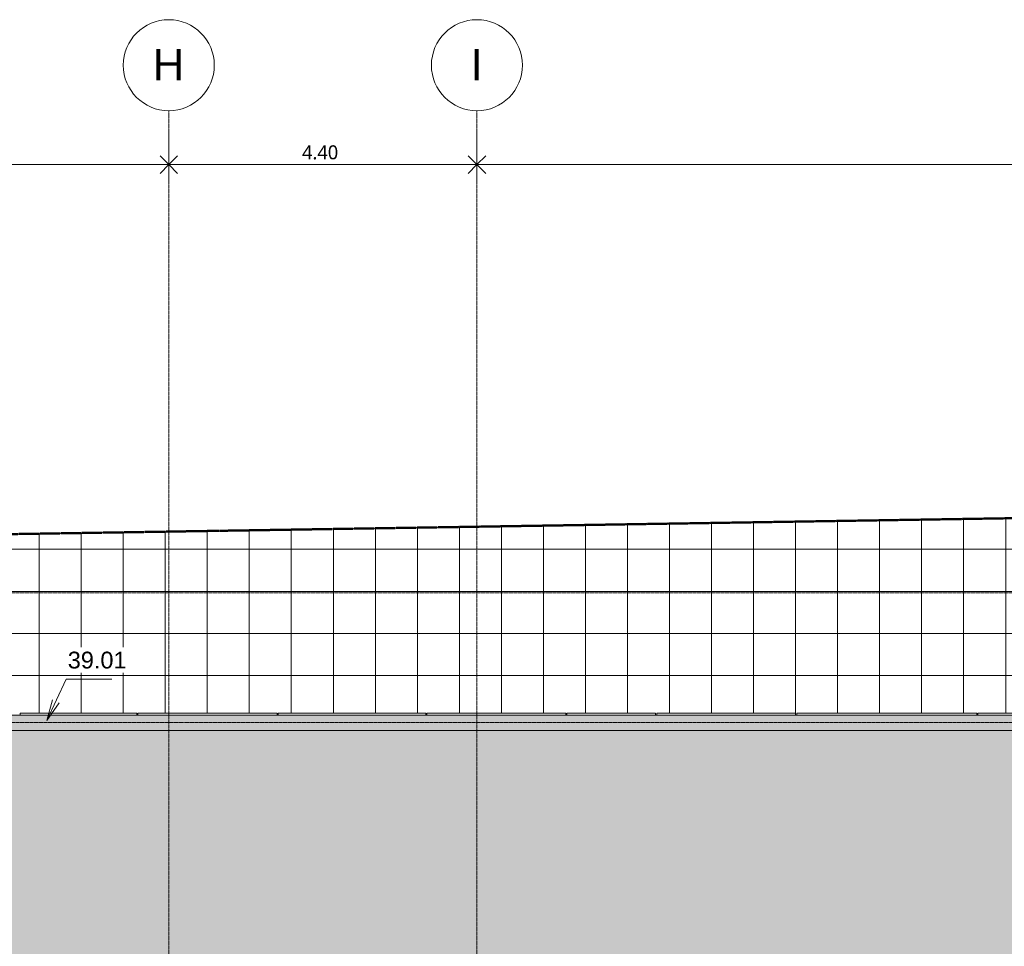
# Model space of a CAD drawing. Header units: millimetres. Extents: x -59616 to 35213, y -20402 to 53287.
# Tile 221 of 256: x -40819 to -26760, y 40055 to 53287. Entities that reach past the tile are written whole.
import ezdxf

# ---------------------------------------------------------------- set-up
doc = ezdxf.new("R2010")
doc.units = ezdxf.units.MM
doc.linetypes.add('Double tiret', pattern=[42.8625, 15.875, -4.7625, 6.35, -4.7625, 6.35, -4.7625])
doc.linetypes.add('Ligne de quadrillage', pattern=[22.225, 12.7, -3.175, 3.175, -3.175])
for name, color, linetype, lineweight in [('A-ANNO-DIMS', 211, 'Continuous', 9), ('A-ANNO-DIMS-100', 211, 'Continuous', 9), ('A-FLOR', 192, 'Continuous', 9), ('A-FLOR-PATT', 8, 'Continuous', 9), ('A-GENM', 13, 'Continuous', 9), ('A-WALL', 113, 'Continuous', 9), ('C-PROP-LINE', 91, 'Double tiret', 25), ('G-ANNO-DIMS', 111, 'Continuous', 9), ('S-GRID', 1, 'Continuous', 9), ('S-GRID-IDEN', 1, 'Continuous', 9)]:
    doc.layers.add(name, color=color, linetype=linetype, lineweight=lineweight)
doc.styles.add('Arial', font='arial.ttf', dxfattribs={"height": 450})
doc.styles.add('Arial_2', font='arial.ttf', dxfattribs={"height": 240})
doc.styles.add('Trebuchet MS_B', font='txt', dxfattribs={"height": 200})
doc.dimstyles.new('Cotes_linéaires_rouge_2mm_1', dxfattribs={"dimscale": 304.8, "dimtxt": 206.190181, "dimasz": 0.410105, "dimexe": 0.82021, "dimexo": 0.0625, "dimgap": 0.065617, "dimtad": 1, "dimlfac": 0.001, "dimrnd": 0.01, "dimzin": 0, "dimdsep": 46, "dimtxsty": 'Trebuchet MS_B', "dimblk1": 'OPEN30', "dimblk2": 'OPEN30', "dimsah": 1, "dimcen": 0.09, "dimdle": 0.82021, "dimazin": 0, "dimtfac": 1, "dimtdec": 4, "dimtix": 1, "dimtmove": 0, "dimatfit": 3, "dimfxl": 1.64042, "dimfxlon": 1, "dimtvp": 1, "dimtolj": 1, "dimtzin": 0, "dimarcsym": 2})

# ---------------------------------------------------------------- blocks, each defined once
blk = doc.blocks.new('Accrotère R_1 - Accrotère R_1-1333940-Niveau Toiture')
at = {"layer": 'A-GENM'}
blk.add_hatch(color=9, dxfattribs=at).paths.add_polyline_path([(-28873, -53731), (-28873, -38549), (-38114, -38549), (-38114, -1621), (-36354, -1621), (-36354, -1404), (-38331, -1404), (-38331, -38759), (-38244, -38759), (-38244, -38766), (-29090, -38766), (-29090, -53514), (-44935, -53514), (-44935, -43844), (-43136, -43844), (-43136, -20660), (-45832, -20660), (-45832, 3428), (-36354, 3428), (-36354, 3645), (-46049, 3645), (-46049, -20877), (-43353, -20877), (-43353, -43627), (-45152, -43627), (-45152, -53731), (-33315, -53731)])
for p, q in [((-43136, -20660), (-43136, -43844)), ((-43353, -43627), (-43353, -20877))]:
    blk.add_line(p, q, dxfattribs=at)
blk = doc.blocks.new('Family - ___-384955-Niveau Toiture')
at = {"layer": 'C-PROP-LINE', "color": 10, "lineweight": 50}
blk.add_line((-45920, -42245), (-46194, -25020), dxfattribs=at)
blk = doc.blocks.new('Quadrillage - Extrémité de la ligne de quadrillage - Cercle-11506-Niveau Toiture')
at = {"layer": 'S-GRID-IDEN'}
blk.add_circle((0, 0), 6.5, dxfattribs=at)
blk = doc.blocks.new('DIMBLOCK24-Niveau Toiture')
at = {"layer": 'A-ANNO-DIMS-100'}
for p, q in [((-43740, 51717), (-43740, 50967)), ((-43740, 51217), (-43740, 51717)), ((-38690, 51717), (-38690, 50967)), ((-38690, 51217), (-38690, 51717)), ((-43740, 51217), (-38690, 51217))]:
    blk.add_line(p, q, dxfattribs=at)
at = {"layer": 'A-ANNO-DIMS-100', "lineweight": 25}
for p, q in [((-43740, 51217), (-43865, 51342)), ((-43740, 51217), (-43615, 51342)), ((-38690, 51217), (-38815, 51342)), ((-38690, 51217), (-38565, 51342)), ((-43740, 51217), (-43865, 51092)), ((-43740, 51217), (-43615, 51092)), ((-38690, 51217), (-38815, 51092)), ((-38690, 51217), (-38565, 51092))]:
    blk.add_line(p, q, dxfattribs=at)
at = {"layer": 'A-ANNO-DIMS-100', "color": 0, "insert": (-41513, 51493), "char_height": 200, "width": 712.93, "attachment_point": 1, "line_spacing_factor": 1.048425, "style": 'Trebuchet MS_B'}
blk.add_mtext('5.05', dxfattribs=at)
blk = doc.blocks.new('_Open30')
at = {"color": 0, "linetype": 'ByBlock', "lineweight": -2}
for p, q in [((-1, 0.27), (0, 0)), ((0, 0), (-1, -0.27)), ((0, 0), (-1, 0))]:
    blk.add_line(p, q, dxfattribs=at)
blk = doc.blocks.new('DIMBLOCK25-Niveau Toiture')
at = {"layer": 'A-ANNO-DIMS-100'}
for p, q in [((-38690, 51717), (-38690, 50967)), ((-38690, 51217), (-38690, 51717)), ((-34290, 51717), (-34290, 50967)), ((-34290, 51217), (-34290, 51717)), ((-38690, 51217), (-34290, 51217))]:
    blk.add_line(p, q, dxfattribs=at)
at = {"layer": 'A-ANNO-DIMS-100', "lineweight": 25}
for p, q in [((-38690, 51217), (-38815, 51342)), ((-38690, 51217), (-38565, 51342)), ((-34290, 51217), (-34415, 51342)), ((-34290, 51217), (-34165, 51342)), ((-38690, 51217), (-38815, 51092)), ((-38690, 51217), (-38565, 51092)), ((-34290, 51217), (-34415, 51092)), ((-34290, 51217), (-34165, 51092))]:
    blk.add_line(p, q, dxfattribs=at)
at = {"layer": 'A-ANNO-DIMS-100', "color": 0, "insert": (-36788, 51493), "char_height": 200, "width": 712.93, "attachment_point": 1, "line_spacing_factor": 1.048425, "style": 'Trebuchet MS_B'}
blk.add_mtext('4.40', dxfattribs=at)
blk = doc.blocks.new('DIMBLOCK26-Niveau Toiture')
at = {"layer": 'A-ANNO-DIMS-100'}
for p, q in [((-34290, 51717), (-34290, 50967)), ((-34290, 51217), (-34290, 51717)), ((-14169, 51717), (-14169, 50967)), ((-14169, 51217), (-14169, 51717)), ((-34290, 51217), (-14169, 51217))]:
    blk.add_line(p, q, dxfattribs=at)
at = {"layer": 'A-ANNO-DIMS-100', "lineweight": 25}
for p, q in [((-34290, 51217), (-34415, 51342)), ((-34290, 51217), (-34165, 51342)), ((-14169, 51217), (-14294, 51342)), ((-14169, 51217), (-14044, 51342)), ((-34290, 51217), (-34415, 51092)), ((-34290, 51217), (-34165, 51092)), ((-14169, 51217), (-14294, 51092)), ((-14169, 51217), (-14044, 51092))]:
    blk.add_line(p, q, dxfattribs=at)
at = {"layer": 'A-ANNO-DIMS-100', "color": 0, "insert": (-24609, 51493), "char_height": 200, "width": 910.03, "attachment_point": 1, "line_spacing_factor": 1.048425, "style": 'Trebuchet MS_B'}
blk.add_mtext('20.12', dxfattribs=at)

msp = doc.modelspace()

# ---------------------------------------------------------------- hatches: boundary and pattern name
at = {"layer": 'A-FLOR'}
h = msp.add_hatch(color=10, dxfattribs=at)
h.paths.add_polyline_path([(-53412.645, 29089.958), (-38765.915, 29089.958), (-38765.915, 38243.989), (-38759.054, 38243.989), (-38759.054, 38330.85), (-1404.139, 38330.85), (-1404.139, 38243.989), (-1381.018, 38243.989), (-1381.018, 36353.989), (3427.784, 36353.989), (3427.784, 45832.377), (-20659.837, 45832.377), (-20659.837, 43136.039), (-43843.999, 43136.039), (-43843.999, 44934.84), (-53501.152, 44934.84), (-53501.152, 29089.958)])
h.paths.add_polyline_path([(-42167.998, 36677.08), (-43350.498, 36677.08), (-43350.498, 37892.08), (-42135.498, 37892.08), (-42135.498, 36677.08), (-42167.393, 36677.08)])
h.paths.add_polyline_path([(1118.857, 40662.512), (528.857, 40662.512), (528.857, 40858.79), (258.857, 40858.79), (258.857, 40762.512), (-331.143, 40762.512), (-331.143, 41352.512), (258.857, 41352.512), (258.857, 41058.79), (528.857, 41058.79), (528.857, 41252.512), (1118.857, 41252.512), (1118.857, 40953.467)])
h.paths.add_polyline_path([(-1962.211, 42843.939), (-2379.076, 42843.939), (-2379.076, 43040.217), (-2649.076, 43040.217), (-2649.076, 42943.939), (-3239.076, 42943.939), (-3239.076, 43533.939), (-2649.076, 43533.939), (-2649.076, 43240.217), (-2379.076, 43240.217), (-2379.076, 43433.939), (-1962.211, 43433.939)])
at = {"layer": 'A-FLOR-PATT'}
h = msp.add_hatch(dxfattribs=at)
h.set_pattern_fill('FP_3', color=256, style=0, pattern_type=2)
h.set_pattern_definition([(180, (-14741.15, 42123.1), (-7e-14, -600), []), (270, (-14741.15, 42123.1), (600, 4e-14), [])])
h.paths.add_polyline_path([(-54801.152, 27723.097), (-53741.152, 27723.097), (-53741.152, 45141.701), (-53770.139, 45141.701), (-53770.139, 45181.701), (-53741.152, 45181.701), (-53741.152, 45301.701), (-43577.138, 45301.701), (-43577.138, 43382.9), (-42845.138, 43382.9), (-42845.138, 43352.9), (-42811.096, 43352.9), (-42811.096, 43382.9), (-40826.954, 43382.9), (-40826.954, 43352.9), (-40811.954, 43352.9), (-40811.954, 43382.9), (-39146.094, 43382.9), (-39146.094, 43352.9), (-39131.094, 43352.9), (-39131.094, 43382.9), (-37145.183, 43382.9), (-37145.183, 43352.9), (-37130.183, 43352.9), (-37130.183, 43382.9), (-35022.062, 43382.9), (-35022.062, 43352.9), (-35006.456, 43352.9), (-35006.456, 43382.9), (-33022.334, 43382.9), (-33022.334, 43352.9), (-33006.082, 43352.9), (-33006.082, 43382.9), (-31739.562, 43382.9), (-31739.562, 43352.9), (-31723.956, 43352.9), (-31723.956, 43382.9), (-29739.834, 43382.9), (-29739.834, 43352.9), (-29723.582, 43352.9), (-29723.582, 43382.9), (-27152.062, 43382.9), (-27152.062, 43352.9), (-27136.456, 43352.9), (-27136.456, 43382.9), (-25152.334, 43382.9), (-25152.334, 43352.9), (-25136.082, 43352.9), (-25136.082, 43382.9), (-23885.883, 43382.9), (-23885.883, 43352.9), (-23870.278, 43352.9), (-23870.278, 43382.9), (-21886.156, 43382.9), (-21886.156, 43352.9), (-21869.903, 43352.9), (-21869.903, 43382.9), (-20906.697, 43382.9), (-20906.697, 46079.237), (-18969.697, 46079.237), (-18969.697, 46049.237), (-18954.697, 46049.237), (-18954.697, 46079.237), (-16970.555, 46079.237), (-16970.555, 46049.237), (-16955.555, 46049.237), (-16955.555, 46079.237), (-15648.386, 46079.237), (-15648.386, 46049.237), (-15633.386, 46049.237), (-15633.386, 46079.237), (-13708.725, 46079.237), (-13708.725, 46049.237), (-13693.725, 46049.237), (-13693.725, 46079.237), (-12449.725, 46079.237), (-12449.725, 46049.237), (-12434.12, 46049.237), (-12434.12, 46079.237), (-10449.998, 46079.237), (-10449.998, 46049.237), (-10433.745, 46049.237), (-10433.745, 46079.237), (-9134.725, 46079.237), (-9134.725, 46049.237), (-9119.12, 46049.237), (-9119.12, 46079.237), (-7134.998, 46079.237), (-7134.998, 46049.237), (-7118.745, 46049.237), (-7118.745, 46079.237), (-6580.158, 46079.237), (-6580.158, 46049.237), (-6564.553, 46049.237), (-6564.553, 46079.237), (-5896.368, 46079.237), (-5896.368, 46049.237), (-5880.116, 46049.237), (-5880.116, 46079.237), (-2363.559, 46079.237), (-2363.559, 46049.237), (-2347.954, 46049.237), (-2347.954, 46079.237), (-1706.942, 46079.237), (-1722.17, 48929.655), (-24914.656, 48591.56), (-25019.803, 46193.864), (-42244.924, 45919.61), (-42121.286, 47934.714), (-56128.111, 46588.726), (-56128.111, 27723.097)])
h.paths.add_polyline_path([(7450.79, 37872.417), (8478.305, 37895.753), (6247.912, 49591.04), (-1699.679, 49591.04), (-1696.337, 48965.547), (5768.461, 48977.677), (5793.998, 46575.817), (6183.041, 46558.755), (6220.776, 44160.398), (6616.302, 44152.72), (6629.735, 41752.064), (7012.097, 41761.991), (7019.192, 39268.907), (7434.221, 39262.983), (7450.519, 37895.167)])

# ---------------------------------------------------------------- linework, layer by layer
at = {"layer": 'A-FLOR'}
msp.add_line((-25019.803, 46193.864), (-42244.924, 45919.61), dxfattribs=at)
at = {"layer": 'A-WALL'}
for p, q in [((-40811.954, 43382.9), (-39146.094, 43382.9)), ((-40811.954, 43352.9), (-40811.954, 43382.9)), ((-39146.094, 43352.9), (-39146.094, 43382.9)), ((-39131.094, 43382.9), (-37145.183, 43382.9)), ((-39131.094, 43382.9), (-39131.094, 43352.9)), ((-37145.183, 43352.9), (-37145.183, 43382.9)), ((-37130.183, 43382.9), (-35022.062, 43382.9)), ((-37130.183, 43352.9), (-37130.183, 43382.9)), ((-35022.062, 43382.9), (-35022.062, 43352.9)), ((-35006.456, 43382.9), (-33022.334, 43382.9)), ((-35006.456, 43382.9), (-35006.456, 43352.9)), ((-33022.334, 43382.9), (-33022.334, 43352.9)), ((-33006.082, 43382.9), (-31739.562, 43382.9)), ((-33006.082, 43382.9), (-33006.082, 43352.9)), ((-31739.562, 43352.9), (-31739.562, 43382.9)), ((-31723.956, 43382.9), (-29739.834, 43382.9)), ((-31723.956, 43382.9), (-31723.956, 43352.9)), ((-29739.834, 43352.9), (-29739.834, 43382.9)), ((-29723.582, 43382.9), (-27152.062, 43382.9)), ((-29723.582, 43382.9), (-29723.582, 43352.9)), ((-27152.062, 43352.9), (-27152.062, 43382.9)), ((-27136.456, 43382.9), (-25152.334, 43382.9)), ((-27136.456, 43382.9), (-27136.456, 43352.9))]:
    msp.add_line(p, q, dxfattribs=at)
at = {"layer": 'G-ANNO-DIMS'}
for p, q in [((-40430.849, 43280.488), (-40157.738, 43867.934)), ((-40157.738, 43867.934), (-39503.303, 43867.934)), ((-40430.849, 43280.488), (-40352.343, 43574.826)), ((-40430.849, 43280.488), (-40256.408, 43530.225))]:
    msp.add_line(p, q, dxfattribs=at)
at = {"layer": 'S-GRID', "linetype": 'Ligne de quadrillage', "lineweight": 18}
for p, q in [((-38690.491, -9486.555), (-38690.491, 51986.924)), ((-34290.491, -9486.555), (-34290.491, 51986.924)), ((-59615.653, 45100.937), (32789.124, 45100.937)), ((-59615.653, 43250.937), (32789.124, 43250.937))]:
    msp.add_line(p, q, dxfattribs=at)

# ---------------------------------------------------------------- block references
at = {"layer": 'A-GENM', "rotation": 270.0000000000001}
msp.add_blockref('Accrotère R_1 - Accrotère R_1-1333940-Niveau Toiture', (0, 0), dxfattribs=at)
at = {"layer": 'C-PROP-LINE', "color": 10, "lineweight": 50, "rotation": 270.0000000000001}
msp.add_blockref('Family - ___-384955-Niveau Toiture', (0, 0), dxfattribs=at)
at = {"layer": 'S-GRID-IDEN', "xscale": 99.99999999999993, "yscale": 99.99999999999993, "zscale": 99.99999999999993}
for p in [(-38690.491, 52636.924), (-34290.491, 52636.924)]:
    msp.add_blockref('Quadrillage - Extrémité de la ligne de quadrillage - Cercle-11506-Niveau Toiture', p, dxfattribs=at)

# ---------------------------------------------------------------- texts
at = {"layer": 'S-GRID-IDEN', "char_height": 450, "attachment_point": 1, "style": 'Arial'}
for s, insert, width in [('H', (-38922.113, 52869.49), 553.16437), ('I', (-34383.113, 52869.49), 216.45562)]:
    msp.add_mtext(s, dxfattribs=dict(at, insert=insert, width=width))

# ---------------------------------------------------------------- dimensions: what is measured, and where the dimension line sits
at = {"layer": 'A-ANNO-DIMS'}
for base, p1, p2, override, picture, middle in [((-38690.491, 51217.348), (-43740.491, 51717.348), (-38690.491, 51717.348), {"dimpost": '<>', "dimfxl": 5050}, 'DIMBLOCK24-Niveau Toiture', (-41215.491, 51341.119)), ((-34290.491, 51217.348), (-38690.491, 51717.348), (-34290.491, 51717.348), {"dimpost": '<>', "dimfxl": 4400}, 'DIMBLOCK25-Niveau Toiture', (-36490.491, 51341.119)), ((-14169.115, 51217.348), (-34290.491, 51717.348), (-14169.115, 51717.348), {"dimpost": '<>', "dimfxl": 20121.376066}, 'DIMBLOCK26-Niveau Toiture', (-24229.803, 51341.119))]:
    dim = msp.add_linear_dim(base=base, p1=p1, p2=p2, dimstyle='Cotes_linéaires_rouge_2mm_1', override=override, dxfattribs=at)
    dim.commit()
    dim.dimension.update_dxf_attribs({"geometry": picture, "text_midpoint": middle})

# ---------------------------------------------------------------- next in the draw order: texts
at = {"layer": 'G-ANNO-DIMS', "insert": (-40132.697, 44262.139), "char_height": 240, "width": 1004.89974, "attachment_point": 1, "line_spacing_factor": 0.941778, "style": 'Arial_2', "bg_fill": 3, "box_fill_scale": 1.25, "bg_fill_color": 256, "bg_fill_true_color": 13158600, "bg_fill_transparency": 0}
msp.add_mtext('39.01', dxfattribs=at)

doc.saveas('drawing.dxf')
